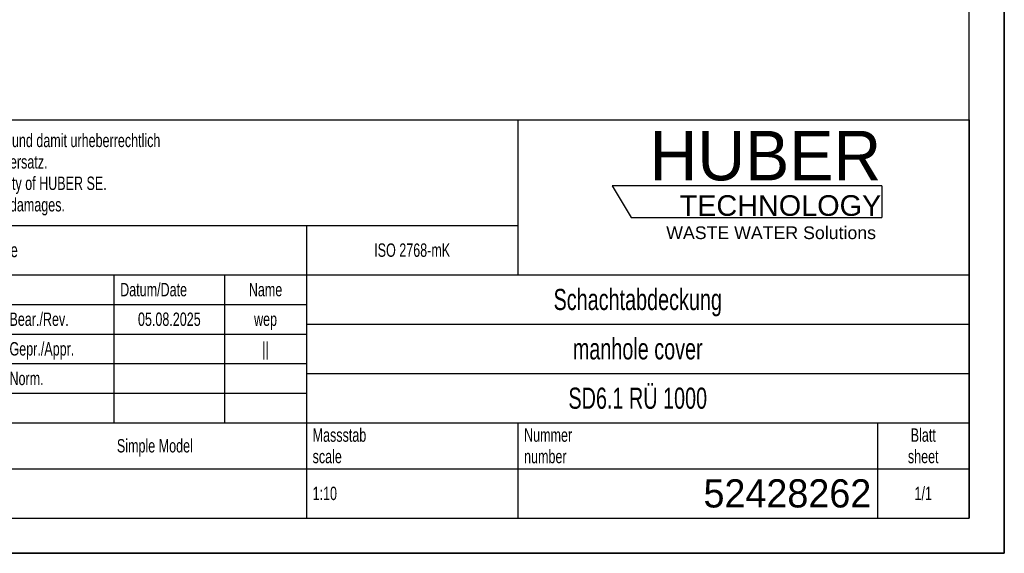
# Model space of a CAD drawing. Header units: millimetres. Extents: x 0 to 4200, y 0 to 2970.
# Tile 8 of 20: x 2803 to 4200, y 0 to 757. Entities that reach past the tile are written whole.
import ezdxf

# ---------------------------------------------------------------- set-up
doc = ezdxf.new("R2010")
doc.units = ezdxf.units.MM
doc.header["$LTSCALE"] = 231
doc.layers.get('0').update_dxf_attribs({"linetype": 'CONTINUOUS'})
doc.layers.add('HUBER_Logo_BL3', color=7, linetype='CONTINUOUS')
doc.styles.get("Standard").update_dxf_attribs({"font": 'txt', "width": 0.7})
doc.styles.add('TEXTSTYLE_2', font='txt')
doc.styles.add('TEXTSTYLE_3', font='arial.ttf')
doc.styles.add('TEXTSTYLE_5', font='txt', dxfattribs={"width": 0.8})
doc.styles.add('TEXTSTYLE_6', font='txt')

# ---------------------------------------------------------------- blocks, each defined once
blk = doc.blocks.new('HUBER_LOGO_BL3', base_point=(3837.5, 503.7))
at = {"layer": 'HUBER_Logo_BL3', "color": 5, "linetype": 'Continuous'}
for p, q in [((4026.4, 521), (3643.9, 521)), ((3643.9, 521), (3670.9, 476)), ((4026.4, 521), (3643.9, 521)), ((3643.9, 521), (3670.9, 476)), ((4026.4, 521), (4026.4, 476)), ((4026.4, 521), (4026.4, 476)), ((3670.9, 476), (4026.4, 476)), ((3670.9, 476), (4026.4, 476))]:
    blk.add_line(p, q, dxfattribs=at)
at = {"layer": 'HUBER_Logo_BL3', "color": 2, "linetype": 'Continuous', "attachment_point": 3, "line_spacing_factor": 0.78}
for s, insert, char_height, width, style in [('HUBER\\P\\fArial;\\H29.25;TECHNOLOGY ', (4025.4, 599.1), 70.2, 387.672, 'TEXTSTYLE_2'), ('HUBER\\P\\fArial;\\H29.25;TECHNOLOGY ', (4025.4, 599.1), 70.2, 387.672, 'TEXTSTYLE_2'), ('WASTE WATER Solutions', (4018, 463.6), 18, 297.033, 'TEXTSTYLE_3'), ('WASTE WATER Solutions', (4018, 463.6), 18, 297.033, 'TEXTSTYLE_3')]:
    blk.add_mtext(s, dxfattribs=dict(at, insert=insert, char_height=char_height, width=width, style=style))
blk = doc.blocks.new('*T14')
at = {"color": 3, "linetype": 'Continuous'}
for p, q in [((0, 0), (1840, 0)), ((0, 0), (0, -565)), ((1200, 0), (1200, -220)), ((1840, 0), (1840, -565)), ((0, -150), (1200, -150)), ((900, -150), (900, -565)), ((0, -220), (1840, -220)), ((80, -220), (80, -430)), ((270, -220), (270, -495)), ((385, -220), (385, -430)), ((470, -220), (470, -495)), ((627, -220), (627, -430)), ((784, -220), (784, -430)), ((0, -262), (900, -262)), ((900, -290), (1840, -290)), ((0, -304), (900, -304)), ((0, -346), (900, -346)), ((900, -360), (1840, -360)), ((470, -388), (900, -388)), ((0, -430), (1840, -430)), ((1200, -430), (1200, -565)), ((1710, -430), (1710, -565)), ((0, -495), (1840, -495)), ((0, -565), (1840, -565))]:
    blk.add_line(p, q, dxfattribs=at)
at = {"color": 2, "linetype": 'Continuous', "line_spacing_factor": 0.96}
for s, insert, char_height, width, attachment_point in [('Diese Zeichnung ist geistiges Eigentum der Fa. HUBER SE und damit urheberrechtlich \\Pgeschuetzt. Zuwiderhandlungen verpflichten zum Schadensersatz.\\PThis is a copyrighted drawing which is the intellectual property of HUBER SE.\\PAny contravening offender will be held liabel for payment of damages.', (8.75, -19.9), 19, 2214.8571, 1), ('Technische Aenderungen vorbehalten / Subject to change', (8.75, -175), 20, 1524.7619, 1), ('ISO 2768-mK', (1050, -175.5), 19, 332.9524, 2), ('Datum/Date', (635.75, -231.5), 19, 292.2381, 1), ('Name', (842, -231.5), 19, 126.6667, 2), ('Schachtabdeckung', (1370, -240), 30, 680, 2), ('Bear./Rev.', (478.75, -273.5), 19, 272.3333, 1), ('05.08.2025', (705.5, -273.5), 19, 284.0952, 2), ('wep', (842, -273.5), 19, 99.5238, 2), ('Gepr./Appr.', (478.75, -315.5), 19, 299.4762, 1), ('||', (842, -315.5), 19, 50.6667, 2), ('manhole cover', (1370, -310), 30, 564.2857, 2), ('-', (40, -315.5), 19, 34.381, 2), ('-', (175, -315.5), 19, 34.381, 2), ('-', (327.5, -315.5), 19, 34.381, 2), ('-', (427.5, -315.5), 19, 34.381, 2), ('Revi-\\Psion', (8.75, -363.3), 19, 138.4286, 1), ('Aenderung\\PModification', (175, -363.3), 19, 303.0952, 2), ('Norm. ', (478.75, -357.5), 19, 175.5238, 1), ('Tag\\PDate', (327.5, -363.3), 19, 117.619, 2), ('SD6.1 RÜ 1000', (1370, -380), 30, 587.7143, 2), ('Name', (427.5, -378.5), 19, 126.6667, 2), ('Projekt\\Pproject', (8.75, -437.8), 19, 183.6667, 1), ('Massstab\\Pscale', (908.75, -437.8), 19, 224.381, 1), ('Nummer\\Pnumber', (1208.75, -437.8), 19, 186.381, 1), ('Blatt\\Psheet', (1775, -437.8), 19, 137.5238, 2), ('Simple Model', (685, -453), 19, 328.4286, 2), ('1:10', (908.75, -520.5), 19, 94.0952, 1), ('1/1', (1775, -520.5), 19, 79.619, 2)]:
    blk.add_mtext(s, dxfattribs=dict(at, insert=insert, char_height=char_height, width=width, attachment_point=attachment_point))
for s, insert, char_height, width, attachment_point, style in [('52428262', (1701.25, -510), 40, 593.3333, 3, 'TEXTSTYLE_6'), ('-', (8.75, -517.5), 25, 18.3333, 1, 'TEXTSTYLE_5')]:
    blk.add_mtext(s, dxfattribs=dict(at, insert=insert, char_height=char_height, width=width, attachment_point=attachment_point, style=style))

msp = doc.modelspace()

# ---------------------------------------------------------------- linework, layer by layer
at = {"color": 7, "linetype": 'Continuous'}
for p, q in [((4200, 0), (4200, 2970)), ((0, 0), (4200, 0))]:
    msp.add_line(p, q, dxfattribs=at)
at = {"color": 3, "linetype": 'Continuous'}
for p, q in [((4200, 2970), (4200, 0)), ((4200, 0), (0, 0))]:
    msp.add_line(p, q, dxfattribs=at)
at = {"color": 5, "linetype": 'Continuous'}
for p, q in [((4150, 50), (4150, 2920)), ((50, 50), (4150, 50))]:
    msp.add_line(p, q, dxfattribs=at)

# ---------------------------------------------------------------- block references
msp.add_blockref('*T14', (2310, 615))
at = {"layer": 'HUBER_Logo_BL3'}
msp.add_blockref('HUBER_LOGO_BL3', (3837.497, 503.742), dxfattribs=at)

doc.saveas('drawing.dxf')
